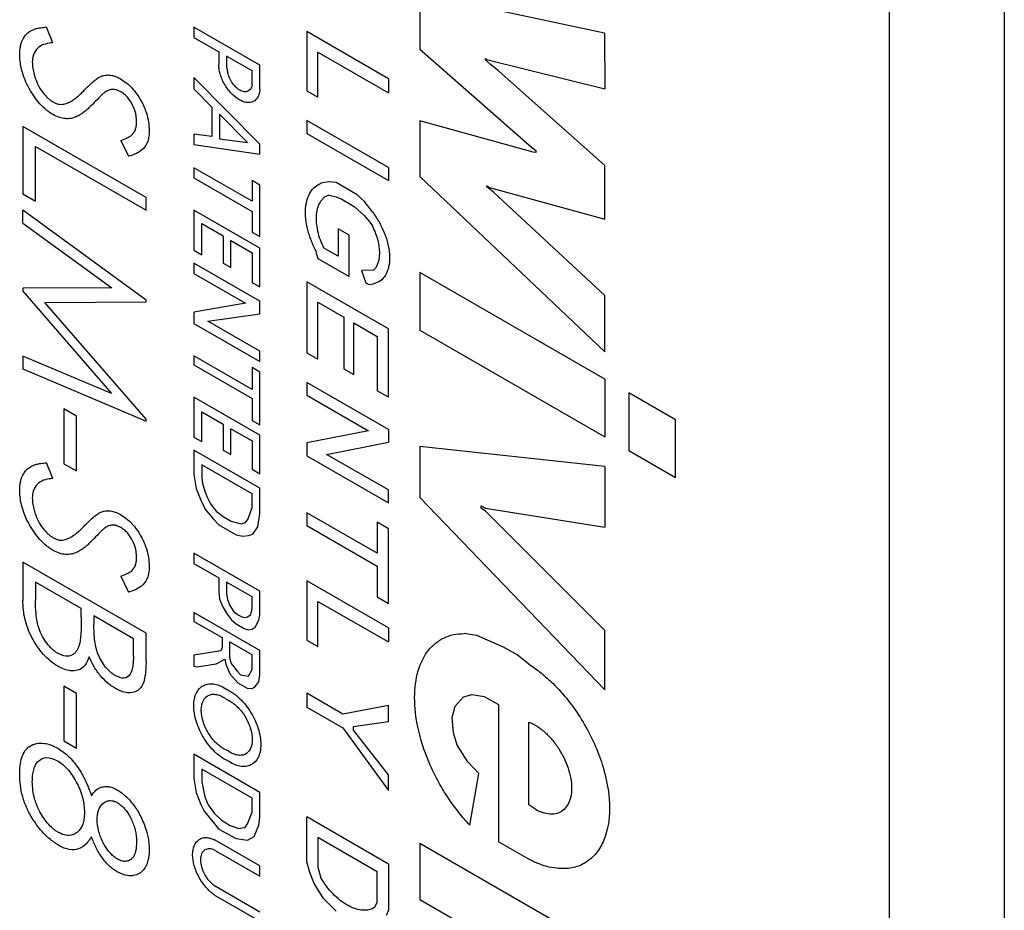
# Model space of a CAD drawing. Header units: millimetres. Extents: x 6 to 273, y 6 to 210.
# Tile 12 of 14: x 243.83 to 251.49, y 152.19 to 159.12. Entities that reach past the tile are written whole.
import ezdxf

# ---------------------------------------------------------------- set-up
doc = ezdxf.new("R2010")
doc.units = ezdxf.units.MM

msp = doc.modelspace()

# ---------------------------------------------------------------- linework, layer by layer
for p, q in [((251.488635, 162.431189), (251.488635, 133.049328)), ((250.594202, 161.914843), (250.594202, 132.532983)), ((248.379349, 159.011073), (246.945038, 159.319488)), ((246.945038, 159.319488), (246.945038, 158.8878)), ((244.092343, 158.937947), (244.043796, 159.05948)), ((245.701789, 158.763544), (245.189112, 159.059506)), ((245.189112, 159.059506), (245.189112, 158.979009)), ((245.189112, 158.979009), (245.381493, 158.86795)), ((246.700724, 158.658092), (246.066538, 159.0242)), ((246.066538, 159.0242), (246.066538, 158.56331)), ((248.379349, 159.011073), (248.384067, 158.578805)), ((245.381493, 158.86795), (245.381493, 158.769695)), ((245.640693, 158.718317), (245.441772, 158.833151)), ((245.441772, 158.833151), (245.441772, 158.747552)), ((246.153355, 158.513191), (246.153355, 158.864508)), ((246.153355, 158.864508), (246.700724, 158.548519)), ((246.945038, 158.8878), (247.811472, 158.1284)), ((245.701789, 158.5753), (245.701789, 158.763544)), ((247.456431, 158.804651), (247.456431, 158.815582)), ((247.456431, 158.815582), (247.473438, 158.805764)), ((247.494882, 158.768408), (247.456431, 158.804651)), ((247.473438, 158.805764), (248.384067, 158.578805)), ((247.557746, 158.718216), (247.494882, 158.768408)), ((245.441772, 158.747552), (245.449444, 158.720975)), ((245.640693, 158.61057), (245.640693, 158.718317)), ((248.384067, 157.983707), (247.557746, 158.718216)), ((245.701789, 158.150104), (245.189112, 158.667676)), ((245.189112, 158.667676), (245.189112, 158.579431)), ((246.700724, 158.658092), (246.700724, 158.548519)), ((245.189112, 158.579431), (245.329146, 158.43677)), ((246.066538, 158.56331), (246.153355, 158.513191)), ((245.329146, 158.43677), (245.329146, 158.207433)), ((245.606034, 158.161174), (245.388941, 158.381475)), ((245.388941, 158.381475), (245.388941, 158.191524)), ((246.700724, 157.966307), (246.066538, 158.332415)), ((246.066538, 158.332415), (246.066538, 158.232142)), ((247.827343, 158.086422), (246.945038, 158.330169)), ((246.945038, 158.330169), (246.945038, 157.896376)), ((244.816904, 157.733935), (243.85901, 158.286915)), ((243.85901, 158.286915), (243.85901, 157.762207)), ((245.329146, 158.207433), (245.189112, 158.225954)), ((245.189112, 158.225954), (245.189112, 158.147181)), ((246.066538, 158.232142), (246.700724, 157.866034)), ((244.620413, 158.178189), (244.679322, 158.054441)), ((245.189112, 158.147181), (245.701789, 158.071539)), ((245.388941, 158.191524), (245.606034, 158.161174)), ((245.701789, 158.071539), (245.701789, 158.150104)), ((243.957255, 157.705491), (243.957255, 158.13093)), ((243.957255, 158.13093), (244.816904, 157.634666)), ((247.811472, 158.1284), (247.84732, 158.099779)), ((247.84732, 158.083962), (247.827343, 158.086422)), ((247.84732, 158.099779), (247.84732, 158.083962)), ((248.384067, 157.564501), (248.384067, 157.983707)), ((245.640693, 157.705079), (245.189112, 157.965771)), ((245.189112, 157.965771), (245.189112, 157.886425)), ((246.700724, 157.966307), (246.700724, 157.866034)), ((245.189112, 157.886425), (245.640693, 157.625733)), ((245.701789, 157.830806), (245.640693, 157.866076)), ((245.640693, 157.866076), (245.640693, 157.705079)), ((245.701789, 157.429748), (245.701789, 157.830806)), ((246.238125, 157.854688), (246.174245, 157.844414)), ((246.293507, 157.849855), (246.238125, 157.854688)), ((246.458005, 157.754893), (246.293507, 157.849855)), ((246.945038, 157.896376), (248.384067, 156.534549)), ((243.85901, 157.762207), (243.957255, 157.705491)), ((246.238125, 157.753352), (246.293507, 157.740237)), ((246.513011, 157.70621), (246.458005, 157.754893)), ((247.464934, 157.816089), (247.464934, 157.824566)), ((247.464934, 157.824566), (247.485342, 157.812785)), ((247.516633, 157.774812), (247.464934, 157.816089)), ((247.485342, 157.812785), (248.384067, 157.564501)), ((248.384067, 156.971833), (247.516633, 157.774812)), ((244.816904, 157.634666), (244.816904, 157.733935)), ((246.293507, 157.740237), (246.338236, 157.72)), ((246.338236, 157.72), (246.435714, 157.663728)), ((246.576562, 157.622328), (246.513011, 157.70621)), ((243.85901, 157.534642), (243.85901, 157.634576)), ((244.816904, 156.935572), (243.85901, 157.634576)), ((245.701789, 157.338763), (245.189112, 157.634724)), ((245.189112, 157.634724), (245.189112, 157.324039)), ((245.640693, 157.625733), (245.640693, 157.465018)), ((246.435714, 157.663728), (246.513011, 157.594664)), ((243.85901, 157.534642), (244.549799, 157.030163)), ((245.249491, 157.289183), (245.249491, 157.530587)), ((245.249491, 157.530587), (245.415407, 157.434806)), ((246.513011, 157.594664), (246.547346, 157.553626)), ((246.547346, 157.553626), (246.576562, 157.51246)), ((245.640693, 157.465018), (245.701789, 157.429748)), ((246.396951, 157.440193), (246.30926, 157.490815)), ((246.30926, 157.490815), (246.30926, 157.277525)), ((245.415407, 157.434806), (245.415407, 157.224333)), ((245.475883, 157.189421), (245.475883, 157.399894)), ((245.475883, 157.399894), (245.640693, 157.304751)), ((246.396951, 157.118557), (246.396951, 157.440193)), ((245.189112, 157.324039), (245.249491, 157.289183)), ((245.640693, 157.304751), (245.640693, 157.073779)), ((245.701789, 157.038509), (245.701789, 157.338763)), ((246.136508, 157.32075), (246.139835, 157.301946)), ((246.139835, 157.301946), (246.153355, 157.259182)), ((246.30926, 157.277525), (246.19735, 157.34213)), ((245.701789, 156.928051), (245.189112, 157.224012)), ((245.189112, 157.224012), (245.189112, 157.143937)), ((245.415407, 157.224333), (245.475883, 157.189421)), ((246.153355, 157.259182), (246.396951, 157.118557)), ((245.189112, 157.143937), (245.589145, 156.913003)), ((246.585581, 157.168234), (246.492026, 157.165556)), ((246.492026, 157.165556), (246.524518, 157.069709)), ((248.384067, 156.320815), (246.945038, 157.151549)), ((246.945038, 157.151549), (246.945038, 156.702083)), ((245.640693, 157.073779), (245.701789, 157.038509)), ((246.700724, 156.712549), (246.066538, 157.078657)), ((246.066538, 157.078657), (246.066538, 156.526447)), ((246.524518, 157.069709), (246.547346, 157.056531)), ((244.549799, 157.030163), (243.85901, 157.028104)), ((243.85901, 157.028104), (243.85901, 157.005724)), ((243.85901, 157.005724), (244.548264, 156.208534)), ((246.547346, 157.056531), (246.585581, 157.061505)), ((244.030939, 156.918437), (244.816904, 156.921391)), ((244.816904, 156.009135), (244.030939, 156.918437)), ((244.816904, 156.921391), (244.816904, 156.935572)), ((245.589145, 156.913003), (245.189112, 156.843005)), ((245.701789, 156.827985), (245.701789, 156.928051)), ((246.153355, 156.476328), (246.153355, 156.919793)), ((246.153355, 156.919793), (246.354611, 156.803611)), ((248.384067, 156.534549), (248.384067, 156.971833)), ((245.189112, 156.843005), (245.189112, 156.753245)), ((245.296185, 156.771628), (245.701789, 156.827985)), ((245.701789, 156.537477), (245.296185, 156.771628)), ((246.354611, 156.803611), (246.354611, 156.401401)), ((246.431184, 156.357196), (246.431184, 156.759405)), ((246.431184, 156.759405), (246.61392, 156.653914)), ((245.189112, 156.753245), (245.701789, 156.457283)), ((246.700724, 156.180834), (246.700724, 156.712549)), ((246.945038, 156.702083), (248.384067, 155.871349)), ((246.61392, 156.653914), (246.61392, 156.230945)), ((245.701789, 156.457283), (245.701789, 156.537477)), ((244.548264, 156.208534), (243.85901, 156.500516)), ((243.85901, 156.500516), (243.85901, 156.400804)), ((245.640693, 156.240948), (245.189112, 156.50164)), ((245.189112, 156.50164), (245.189112, 156.431597)), ((246.066538, 156.526447), (246.153355, 156.476328)), ((243.85901, 156.400804), (244.816904, 155.994732)), ((245.189112, 156.431597), (245.640693, 156.170905)), ((245.701789, 156.375852), (245.640693, 156.411122)), ((245.640693, 156.411122), (245.640693, 156.240948)), ((245.701789, 155.965187), (245.701789, 156.375852)), ((246.354611, 156.401401), (246.431184, 156.357196)), ((248.384067, 156.320815), (248.384067, 155.871349)), ((246.700724, 155.929762), (246.066538, 156.295869)), ((246.066538, 156.295869), (246.066538, 156.196189)), ((246.700724, 156.180834), (246.61392, 156.230945)), ((245.701789, 155.88484), (245.189112, 156.180802)), ((245.189112, 156.180802), (245.189112, 155.869937)), ((245.640693, 156.170905), (245.640693, 156.000457)), ((246.066538, 156.196189), (246.547101, 155.918765)), ((248.932392, 156.004274), (248.568639, 156.214264)), ((248.568639, 156.214264), (248.568639, 155.764798)), ((244.276553, 156.032129), (244.178308, 156.088845)), ((244.178308, 156.088845), (244.178308, 155.663406)), ((244.276553, 155.60669), (244.276553, 156.032129)), ((244.816904, 155.994732), (244.816904, 156.009135)), ((245.249491, 155.835081), (245.249491, 156.065925)), ((245.249491, 156.065925), (245.415407, 155.970144)), ((245.640693, 156.000457), (245.701789, 155.965187)), ((248.932392, 155.554808), (248.932392, 156.004274)), ((245.415407, 155.970144), (245.415407, 155.769695)), ((245.475883, 155.734783), (245.475883, 155.935231)), ((245.475883, 155.935231), (245.640693, 155.840089)), ((246.547101, 155.918765), (246.066538, 155.824863)), ((246.700724, 155.929762), (246.700724, 155.830081)), ((245.189112, 155.869937), (245.249491, 155.835081)), ((245.640693, 155.840089), (245.640693, 155.619555)), ((245.701789, 155.584285), (245.701789, 155.88484)), ((245.701789, 155.472995), (245.189112, 155.768957)), ((245.189112, 155.768957), (245.189112, 155.57982)), ((245.415407, 155.769695), (245.475883, 155.734783)), ((246.066538, 155.824863), (246.066538, 155.724642)), ((246.220161, 155.736179), (246.700724, 155.830081)), ((248.384067, 155.640699), (246.945038, 155.797471)), ((246.945038, 155.797471), (246.945038, 155.400381)), ((248.568639, 155.764798), (248.932392, 155.554808)), ((246.066538, 155.724642), (246.700724, 155.358534)), ((246.700724, 155.458755), (246.220161, 155.736179)), ((244.092343, 155.548619), (244.043796, 155.670152)), ((244.178308, 155.663406), (244.276553, 155.60669)), ((245.640693, 155.428219), (245.249491, 155.654055)), ((245.249491, 155.654055), (245.249491, 155.552841)), ((245.640693, 155.619555), (245.701789, 155.584285)), ((248.384067, 155.640699), (248.384067, 155.170505)), ((245.189112, 155.57982), (245.2071, 155.469165)), ((245.249491, 155.552841), (245.256822, 155.508026)), ((245.2071, 155.469165), (245.241478, 155.379082)), ((245.256822, 155.508026), (245.27181, 155.458195)), ((245.27181, 155.458195), (245.289635, 155.40711)), ((245.701789, 155.27321), (245.701789, 155.472995)), ((246.700724, 155.358534), (246.700724, 155.458755)), ((245.289635, 155.40711), (245.318007, 155.350359)), ((245.640693, 155.322259), (245.640693, 155.428219)), ((246.945038, 155.400381), (248.384067, 153.904689)), ((245.241478, 155.379082), (245.277473, 155.309809)), ((245.277473, 155.309809), (245.337373, 155.234334)), ((245.318007, 155.350359), (245.361995, 155.294433)), ((245.609427, 155.234289), (245.640693, 155.322259)), ((247.422522, 155.318557), (247.422522, 155.33647)), ((247.422522, 155.33647), (247.456431, 155.316895)), ((247.456431, 155.295024), (247.422522, 155.318557)), ((247.456431, 155.316895), (248.384067, 155.170505)), ((245.337373, 155.234334), (245.381493, 155.188704)), ((245.361995, 155.294433), (245.415407, 155.2515)), ((245.415407, 155.2515), (245.478443, 155.215109)), ((245.589145, 155.207033), (245.609427, 155.234289)), ((245.684608, 155.172545), (245.701789, 155.27321)), ((246.61392, 154.966361), (246.066538, 155.282358)), ((246.066538, 155.282358), (246.066538, 155.182384)), ((248.384067, 154.365009), (247.456431, 155.295024)), ((245.381493, 155.188704), (245.517958, 155.109925)), ((245.478443, 155.215109), (245.555196, 155.194817)), ((245.555196, 155.194817), (245.589145, 155.207033)), ((245.648026, 155.114495), (245.684608, 155.172545)), ((246.066538, 155.182384), (246.61392, 154.866387)), ((246.700724, 155.157306), (246.61392, 155.207417)), ((246.61392, 155.207417), (246.61392, 154.966361)), ((246.700724, 154.57679), (246.700724, 155.157306)), ((245.517958, 155.109925), (245.569514, 155.100322)), ((245.569514, 155.100322), (245.613433, 155.103633)), ((245.613433, 155.103633), (245.648026, 155.114495)), ((245.189112, 154.967205), (245.189112, 154.887391)), ((245.701789, 154.671243), (245.189112, 154.967205)), ((244.816904, 154.344606), (243.85901, 154.897587)), ((243.85901, 154.897587), (243.85901, 154.59845)), ((245.189112, 154.887391), (245.381493, 154.776332)), ((246.61392, 154.866387), (246.61392, 154.6269)), ((244.620413, 154.788861), (244.679322, 154.665113)), ((245.381493, 154.776332), (245.381493, 154.666476)), ((244.313395, 154.536007), (243.957255, 154.741602)), ((243.957255, 154.741602), (243.957255, 154.600232)), ((245.640693, 154.626699), (245.441772, 154.741534)), ((245.441772, 154.741534), (245.441772, 154.651959)), ((246.700724, 154.385455), (246.066538, 154.751563)), ((246.066538, 154.751563), (246.066538, 154.291289)), ((245.381493, 154.666476), (245.388941, 154.610714)), ((245.441772, 154.651959), (245.449444, 154.606986)), ((245.640693, 154.533266), (245.640693, 154.626699)), ((245.701789, 154.486568), (245.701789, 154.671243)), ((246.61392, 154.6269), (246.700724, 154.57679)), ((245.388941, 154.610714), (245.415407, 154.545909)), ((245.415407, 154.545909), (245.441772, 154.501539)), ((245.449444, 154.606986), (245.467505, 154.561177)), ((245.467505, 154.561177), (245.49419, 154.518347)), ((246.153355, 154.241171), (246.153355, 154.592518)), ((246.153355, 154.592518), (246.700724, 154.276528)), ((244.313395, 154.470196), (244.313395, 154.536007)), ((244.718658, 154.302053), (244.411641, 154.479291)), ((244.411641, 154.479291), (244.411641, 154.412594)), ((245.701789, 154.21084), (245.189112, 154.506802)), ((245.189112, 154.506802), (245.189112, 154.436172)), ((245.441772, 154.501539), (245.478443, 154.450589)), ((245.49419, 154.518347), (245.527482, 154.491292)), ((245.527482, 154.491292), (245.561124, 154.471871)), ((245.561124, 154.471871), (245.587444, 154.466412)), ((245.587444, 154.466412), (245.606034, 154.472423)), ((245.606034, 154.472423), (245.632477, 154.491468)), ((245.632477, 154.491468), (245.640693, 154.533266)), ((245.692599, 154.445836), (245.701789, 154.486568)), ((245.189112, 154.436172), (245.407435, 154.310137)), ((245.478443, 154.450589), (245.517958, 154.417259)), ((245.517958, 154.417259), (245.579569, 154.381692)), ((245.640693, 154.375889), (245.665939, 154.391765)), ((245.665939, 154.391765), (245.692599, 154.445836)), ((246.700724, 154.385455), (246.700724, 154.276528)), ((244.816904, 154.128785), (244.816904, 154.344606)), ((245.407435, 154.310137), (245.407435, 154.23388)), ((245.579569, 154.381692), (245.613433, 154.372201)), ((245.613433, 154.372201), (245.640693, 154.375889)), ((247.334246, 154.335203), (247.290481, 154.342429)), ((247.386952, 154.327499), (247.334246, 154.335203)), ((247.59617, 154.236139), (247.386952, 154.327499)), ((248.384067, 153.904689), (248.384067, 154.365009)), ((244.718658, 154.167331), (244.718658, 154.302053)), ((245.407435, 154.23388), (245.398424, 154.207835)), ((245.640693, 154.17548), (245.465173, 154.276806)), ((245.465173, 154.276806), (245.465173, 154.157022)), ((246.066538, 154.291289), (246.153355, 154.241171)), ((247.70157, 154.175293), (247.59617, 154.236139)), ((245.398424, 154.207835), (245.188101, 154.173772)), ((245.188101, 154.173772), (245.188101, 154.089537)), ((245.465173, 154.157022), (245.478443, 154.107983)), ((245.640693, 154.062073), (245.640693, 154.17548)), ((245.701789, 154.020426), (245.701789, 154.21084)), ((247.792159, 154.103976), (247.70157, 154.175293)), ((245.188101, 154.089537), (245.213715, 154.082534)), ((245.213715, 154.082534), (245.361995, 154.106549)), ((245.361995, 154.106549), (245.411755, 154.131567)), ((245.411755, 154.131567), (245.428678, 154.142697)), ((245.428678, 154.142697), (245.436493, 154.103895)), ((245.436493, 154.103895), (245.467505, 154.030051)), ((245.478443, 154.107983), (245.527482, 154.046536)), ((245.467505, 154.030051), (245.530889, 153.95831)), ((245.527482, 154.046536), (245.550992, 154.020489)), ((245.550992, 154.020489), (245.614318, 154.011014)), ((245.614318, 154.011014), (245.640693, 154.062073)), ((245.692599, 153.965823), (245.701789, 154.020426)), ((244.276553, 153.876573), (244.178308, 153.933289)), ((244.178308, 153.933289), (244.178308, 153.50785)), ((245.530889, 153.95831), (245.601826, 153.917358)), ((245.640693, 153.914483), (245.665939, 153.931086)), ((245.665939, 153.931086), (245.692599, 153.965823)), ((244.276553, 153.451134), (244.276553, 153.876573)), ((245.601826, 153.917358), (245.640693, 153.914483)), ((246.066538, 153.877367), (246.066538, 153.768484)), ((246.345489, 153.716332), (246.066538, 153.877367)), ((247.219657, 153.778302), (247.28565, 153.849428)), ((247.28565, 153.849428), (247.351657, 153.86741)), ((247.351657, 153.86741), (247.445967, 153.853625)), ((247.445967, 153.853625), (247.557746, 153.789096)), ((246.700724, 153.78173), (246.345489, 153.716332)), ((246.700724, 153.658687), (246.700724, 153.78173)), ((247.196178, 153.689164), (247.219657, 153.778302)), ((247.557746, 153.789096), (247.557746, 152.72157)), ((246.066538, 153.768484), (246.345489, 153.607448)), ((246.429235, 153.619797), (246.700724, 153.658687)), ((246.429235, 153.591426), (246.429235, 153.619797)), ((247.207917, 153.571061), (247.196178, 153.689164)), ((247.792159, 153.009164), (247.792159, 153.653773)), ((246.345489, 153.607448), (246.700724, 153.12069)), ((246.700724, 153.241873), (246.429235, 153.591426)), ((247.23447, 153.473606), (247.207917, 153.571061)), ((244.178308, 153.50785), (244.276553, 153.451134)), ((247.318654, 153.3433), (247.23447, 153.473606)), ((245.701789, 153.106456), (245.188101, 153.403001)), ((245.188101, 153.403001), (245.188101, 153.214565)), ((247.403902, 153.252751), (247.318654, 153.3433)), ((245.640693, 153.061322), (245.249491, 153.287158)), ((245.249491, 153.287158), (245.249491, 153.187548)), ((246.700724, 153.12069), (246.700724, 153.241873)), ((247.334246, 152.850594), (247.403902, 153.252751)), ((245.188101, 153.214565), (245.2071, 153.105596)), ((245.249491, 153.187548), (245.273093, 153.072531)), ((245.2071, 153.105596), (245.241478, 153.011291)), ((245.701789, 152.910809), (245.701789, 153.106456)), ((245.241478, 153.011291), (245.267255, 152.95928)), ((245.273093, 153.072531), (245.300741, 153.009907)), ((245.300741, 153.009907), (245.347464, 152.944294)), ((245.640693, 152.953289), (245.640693, 153.061322)), ((245.267255, 152.95928), (245.381493, 152.820046)), ((245.347464, 152.944294), (245.402537, 152.889752)), ((245.606034, 152.861409), (245.640693, 152.953289)), ((245.402537, 152.889752), (245.470908, 152.850283)), ((245.587444, 152.833796), (245.606034, 152.861409)), ((245.692599, 152.851897), (245.701789, 152.910809)), ((246.700724, 152.549041), (246.066538, 152.915149)), ((246.066538, 152.80548), (246.066538, 152.915149)), ((245.381493, 152.820046), (245.517958, 152.747004)), ((245.470908, 152.850283), (245.537767, 152.826506)), ((245.537767, 152.826506), (245.564256, 152.832143)), ((245.564256, 152.832143), (245.587444, 152.833796)), ((245.657322, 152.762315), (245.692599, 152.851897)), ((246.067335, 152.567362), (246.066538, 152.80548)), ((245.701789, 152.535239), (245.354492, 152.735729)), ((245.517958, 152.747004), (245.606034, 152.73549)), ((245.606034, 152.73549), (245.657322, 152.762315)), ((246.61392, 152.489483), (246.153355, 152.755361)), ((246.153355, 152.755361), (246.153355, 152.526079)), ((248.932392, 151.563005), (246.945038, 152.71028)), ((246.945038, 152.71028), (246.945038, 152.273824)), ((247.792159, 152.586246), (247.557746, 152.72157)), ((245.354492, 152.655494), (245.701789, 152.455004)), ((246.089975, 152.484159), (246.067335, 152.567362)), ((246.700724, 152.549041), (246.700724, 152.191113)), ((245.701789, 152.455004), (245.701789, 152.535239)), ((246.122902, 152.397777), (246.089975, 152.484159)), ((246.153355, 152.526079), (246.174245, 152.442827)), ((246.61392, 152.251825), (246.61392, 152.489483)), ((246.19735, 152.28012), (246.122902, 152.397777)), ((245.701789, 152.175473), (245.354492, 152.375963)), ((245.354492, 152.304355), (245.701789, 152.103865)), ((246.293507, 152.183636), (246.19735, 152.28012)), ((246.594647, 152.212697), (246.61392, 152.251825)), ((246.945038, 152.273824), (248.932392, 151.126549)), ((246.700724, 152.191113), (246.682507, 152.149414))]:
    msp.add_line(p, q)
for points, knots in [([(243.834448, 158.843972), (243.834922, 158.856452), (243.83584, 158.880664), (243.840825, 158.913513), (243.850261, 158.948303), (243.867155, 158.982895), (243.902248, 159.024062), (243.948675, 159.045579), (244.000938, 159.056269), (244.028469, 159.058332), (244.043796, 159.05948)], [0, 0, 0, 0, 0.08748428, 0.16971777, 0.2475548, 0.37287408, 0.50010613, 0.74977391, 0.86069381, 1, 1, 1, 1]), ([(244.092343, 158.937947), (244.072621, 158.935446), (244.033194, 158.930445), (243.981378, 158.90659), (243.949, 158.868994), (243.93461, 158.826194), (243.933333, 158.800231), (243.932694, 158.787254)], [0, 0, 0, 0, 0.25022874, 0.50024929, 0.74972122, 0.87490464, 1, 1, 1, 1]), ([(244.093683, 158.378342), (244.084453, 158.384095), (244.067024, 158.394959), (244.032484, 158.420778), (243.991949, 158.45982), (243.946635, 158.516823), (243.907621, 158.580259), (243.874717, 158.647566), (243.851384, 158.714147), (243.837446, 158.780684), (243.835486, 158.822064), (243.834448, 158.843972)], [0, 0, 0, 0, 0.0662469, 0.12509657, 0.25004387, 0.37006866, 0.50007428, 0.62595623, 0.75007067, 0.86767798, 1, 1, 1, 1]), ([(243.932694, 158.787252), (243.933582, 158.770922), (243.935284, 158.739633), (243.944891, 158.693535), (243.958491, 158.651827), (243.979422, 158.602923), (244.01118, 158.551869), (244.046182, 158.513053), (244.073245, 158.49096), (244.087202, 158.48191), (244.095031, 158.476833)], [0, 0, 0, 0, 0.14926242, 0.28599, 0.39367156, 0.50033557, 0.69993619, 0.84780899, 0.91462793, 1, 1, 1, 1]), ([(245.701789, 158.5753), (245.701166, 158.568115), (245.699922, 158.55376), (245.694975, 158.534473), (245.682723, 158.504462), (245.653049, 158.474477), (245.598596, 158.468), (245.537573, 158.491947), (245.477149, 158.541664), (245.433431, 158.601155), (245.406585, 158.654986), (245.39233, 158.695351), (245.383273, 158.734433), (245.382088, 158.757909), (245.381493, 158.769695)], [0, 0, 0, 0, 0.04009976, 0.0801192, 0.12066632, 0.25015848, 0.37965064, 0.49970896, 0.61976728, 0.74925945, 0.81384559, 0.87941055, 0.93946228, 1, 1, 1, 1]), ([(244.341794, 158.573467), (244.354924, 158.586907), (244.379057, 158.611611), (244.414068, 158.642523), (244.443724, 158.665662), (244.463497, 158.675314), (244.472086, 158.679507)], [0, 0, 0, 0, 0.32937539, 0.60539769, 0.82859817, 1, 1, 1, 1]), ([(244.472087, 158.679507), (244.483609, 158.682299), (244.505136, 158.687516), (244.540477, 158.686943), (244.577944, 158.677397), (244.604306, 158.664038), (244.61792, 158.657139)], [0, 0, 0, 0, 0.26767255, 0.50008887, 0.7418332, 1, 1, 1, 1]), ([(245.640693, 158.61057), (245.639167, 158.602774), (245.636136, 158.587285), (245.624717, 158.570344), (245.606903, 158.557541), (245.580044, 158.553813), (245.54559, 158.566996), (245.510548, 158.593719), (245.480829, 158.632137), (245.457312, 158.676933), (245.452086, 158.706188), (245.449444, 158.720975)], [0, 0, 0, 0, 0.08294763, 0.16479867, 0.25034507, 0.37250387, 0.50017745, 0.62237723, 0.74997978, 0.87362642, 1, 1, 1, 1]), ([(244.617922, 158.657138), (244.633045, 158.647499), (244.663295, 158.628218), (244.70661, 158.587259), (244.746591, 158.538955), (244.787538, 158.473318), (244.818548, 158.398546), (244.838502, 158.320533), (244.840468, 158.2774), (244.841465, 158.255541)], [0, 0, 0, 0, 0.12503432, 0.25010594, 0.37277875, 0.50027433, 0.69960153, 0.84776231, 1, 1, 1, 1]), ([(244.189056, 158.462219), (244.198325, 158.465678), (244.217503, 158.472834), (244.244816, 158.488557), (244.274129, 158.509717), (244.306643, 158.53825), (244.329403, 158.561052), (244.341794, 158.573467)], [0, 0, 0, 0, 0.15563178, 0.32200639, 0.49991327, 0.72772112, 1, 1, 1, 1]), ([(244.498181, 158.554093), (244.491671, 158.548615), (244.47392, 158.533678), (244.442595, 158.501761), (244.417529, 158.47574), (244.402814, 158.460465)], [0, 0, 0, 0, 0.19304289, 0.52630835, 1, 1, 1, 1]), ([(244.621945, 158.555547), (244.613755, 158.559694), (244.597685, 158.567833), (244.574499, 158.574109), (244.550642, 158.575725), (244.524903, 158.568912), (244.507864, 158.559463), (244.498181, 158.554093)], [0, 0, 0, 0, 0.17167939, 0.33684622, 0.49992091, 0.71583146, 1, 1, 1, 1]), ([(244.743219, 158.323341), (244.742707, 158.334614), (244.741777, 158.355049), (244.73489, 158.398141), (244.714511, 158.453793), (244.68078, 158.506437), (244.647879, 158.538808), (244.63059, 158.549967), (244.621946, 158.555546)], [0, 0, 0, 0, 0.13818934, 0.25050006, 0.50008046, 0.74930374, 0.87465381, 1, 1, 1, 1]), ([(244.402814, 158.460465), (244.383151, 158.440977), (244.353156, 158.411249), (244.30888, 158.379761), (244.273339, 158.359929), (244.234485, 158.347758), (244.190659, 158.345692), (244.143478, 158.35338), (244.110276, 158.370023), (244.093684, 158.378341)], [0, 0, 0, 0, 0.250034, 0.38142137, 0.50008751, 0.62574001, 0.75005059, 0.87509316, 1, 1, 1, 1]), ([(244.095033, 158.476832), (244.103518, 158.472466), (244.120494, 158.463732), (244.153333, 158.456067), (244.174773, 158.459759), (244.189055, 158.462218)], [0, 0, 0, 0, 0.250178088, 0.500526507, 1, 1, 1, 1]), ([(244.620413, 158.178189), (244.637497, 158.184231), (244.667734, 158.194924), (244.709048, 158.218684), (244.732115, 158.251394), (244.741347, 158.289775), (244.742558, 158.31148), (244.74322, 158.32334)], [0, 0, 0, 0, 0.2827881, 0.50050741, 0.7498412, 0.86330973, 1, 1, 1, 1]), ([(244.841465, 158.255539), (244.840959, 158.240627), (244.839946, 158.2108), (244.827291, 158.158968), (244.785217, 158.086629), (244.721674, 158.067315), (244.679322, 158.054441)], [0, 0, 0, 0, 0.12531775, 0.25066502, 0.50054764, 1, 1, 1, 1]), ([(246.136508, 157.32075), (246.129883, 157.334051), (246.116681, 157.360559), (246.099924, 157.401115), (246.0856, 157.441896), (246.06952, 157.498258), (246.056625, 157.569319), (246.055286, 157.649396), (246.067465, 157.720683), (246.093001, 157.77736), (246.128282, 157.820674), (246.158905, 157.83649), (246.174245, 157.844414)], [0, 0, 0, 0, 0.0601456, 0.11986992, 0.17971043, 0.2402015, 0.36969665, 0.5001243, 0.6296227, 0.76004754, 0.87979679, 1, 1, 1, 1]), ([(246.238125, 157.753352), (246.229695, 157.749795), (246.212822, 157.742675), (246.19116, 157.725283), (246.168825, 157.699139), (246.149356, 157.65957), (246.138017, 157.604306), (246.137419, 157.540866), (246.148205, 157.474258), (246.167638, 157.406716), (246.187399, 157.36376), (246.19735, 157.34213)], [0, 0, 0, 0, 0.07951349, 0.15913967, 0.2401256, 0.3683908, 0.50006438, 0.62829354, 0.76000638, 0.87915494, 1, 1, 1, 1]), ([(246.576562, 157.622328), (246.586349, 157.608857), (246.605791, 157.582098), (246.631512, 157.539), (246.654185, 157.494366), (246.679678, 157.433616), (246.702555, 157.356562), (246.71225, 157.269239), (246.705286, 157.190871), (246.68034, 157.12806), (246.641169, 157.08093), (246.604132, 157.067988), (246.585581, 157.061505)], [0, 0, 0, 0, 0.062898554, 0.124951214, 0.187114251, 0.250338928, 0.374840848, 0.500221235, 0.624725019, 0.750103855, 0.874835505, 1, 1, 1, 1]), ([(246.585581, 157.168234), (246.591736, 157.17479), (246.603901, 157.187749), (246.617459, 157.212949), (246.627075, 157.241966), (246.632401, 157.275213), (246.633831, 157.314563), (246.629446, 157.361055), (246.617752, 157.41206), (246.600495, 157.463479), (246.584599, 157.496012), (246.576562, 157.51246)], [0, 0, 0, 0, 0.10099529, 0.19963061, 0.29778489, 0.39736433, 0.50019589, 0.62604852, 0.75748765, 0.87738842, 1, 1, 1, 1]), ([(243.834448, 155.454643), (243.834922, 155.467124), (243.83584, 155.491336), (243.840825, 155.524185), (243.850261, 155.558975), (243.867155, 155.593567), (243.902248, 155.634733), (243.948675, 155.65625), (244.000938, 155.666941), (244.028469, 155.669004), (244.043796, 155.670152)], [0, 0, 0, 0, 0.08748428, 0.16971777, 0.2475548, 0.37287408, 0.50010613, 0.74977391, 0.86069381, 1, 1, 1, 1]), ([(244.092343, 155.548619), (244.072621, 155.546117), (244.033194, 155.541117), (243.981378, 155.517262), (243.949, 155.479665), (243.93461, 155.436865), (243.933333, 155.410902), (243.932694, 155.397926)], [0, 0, 0, 0, 0.25022874, 0.50024929, 0.74972122, 0.87490464, 1, 1, 1, 1]), ([(244.093683, 154.989014), (244.084453, 154.994767), (244.067024, 155.00563), (244.032484, 155.031449), (243.991949, 155.070492), (243.946635, 155.127494), (243.907621, 155.190931), (243.874717, 155.258237), (243.851384, 155.324819), (243.837446, 155.391356), (243.835486, 155.432735), (243.834448, 155.454643)], [0, 0, 0, 0, 0.066246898, 0.125096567, 0.250043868, 0.370068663, 0.500074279, 0.625956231, 0.750070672, 0.867677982, 1, 1, 1, 1]), ([(243.932694, 155.397924), (243.933582, 155.381593), (243.935284, 155.350304), (243.944891, 155.304207), (243.958491, 155.262499), (243.979422, 155.213595), (244.01118, 155.162541), (244.046182, 155.123725), (244.073245, 155.101632), (244.087202, 155.092581), (244.095031, 155.087504)], [0, 0, 0, 0, 0.14926242, 0.28599, 0.39367156, 0.50033557, 0.69993619, 0.84780899, 0.91462793, 1, 1, 1, 1]), ([(244.341794, 155.184138), (244.354924, 155.197579), (244.379057, 155.222283), (244.414068, 155.253195), (244.443724, 155.276333), (244.463497, 155.285986), (244.472086, 155.290178)], [0, 0, 0, 0, 0.329375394, 0.605397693, 0.828598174, 1, 1, 1, 1]), ([(244.472087, 155.290179), (244.483609, 155.292971), (244.505136, 155.298187), (244.540477, 155.297614), (244.577944, 155.288069), (244.604306, 155.27471), (244.61792, 155.267811)], [0, 0, 0, 0, 0.267672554, 0.500088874, 0.741833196, 1, 1, 1, 1]), ([(244.617922, 155.26781), (244.633045, 155.258171), (244.663295, 155.238889), (244.70661, 155.19793), (244.746591, 155.149627), (244.787538, 155.083989), (244.818548, 155.009218), (244.838502, 154.931205), (244.840468, 154.888072), (244.841465, 154.866212)], [0, 0, 0, 0, 0.125034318, 0.250105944, 0.372778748, 0.50027433, 0.699601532, 0.847762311, 1, 1, 1, 1]), ([(244.189056, 155.07289), (244.198325, 155.076349), (244.217503, 155.083506), (244.244816, 155.099229), (244.274129, 155.120388), (244.306643, 155.148922), (244.329403, 155.171724), (244.341794, 155.184138)], [0, 0, 0, 0, 0.15563178, 0.32200639, 0.49991327, 0.72772112, 1, 1, 1, 1]), ([(244.498181, 155.164765), (244.491671, 155.159286), (244.47392, 155.14435), (244.442595, 155.112433), (244.417529, 155.086412), (244.402814, 155.071137)], [0, 0, 0, 0, 0.19304289, 0.52630835, 1, 1, 1, 1]), ([(244.621945, 155.166218), (244.613755, 155.170366), (244.597685, 155.178505), (244.574499, 155.184781), (244.550642, 155.186396), (244.524903, 155.179584), (244.507864, 155.170134), (244.498181, 155.164765)], [0, 0, 0, 0, 0.17167939, 0.33684622, 0.49992091, 0.71583146, 1, 1, 1, 1]), ([(244.743219, 154.934013), (244.742707, 154.945286), (244.741777, 154.965721), (244.73489, 155.008812), (244.714511, 155.064465), (244.68078, 155.117109), (244.647879, 155.14948), (244.63059, 155.160638), (244.621946, 155.166217)], [0, 0, 0, 0, 0.13818934, 0.25050006, 0.50008046, 0.74930374, 0.87465381, 1, 1, 1, 1]), ([(244.095033, 155.087504), (244.103518, 155.083138), (244.120494, 155.074404), (244.153333, 155.066739), (244.174773, 155.070431), (244.189055, 155.07289)], [0, 0, 0, 0, 0.250178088, 0.500526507, 1, 1, 1, 1]), ([(244.402814, 155.071137), (244.383151, 155.051649), (244.353156, 155.02192), (244.30888, 154.990432), (244.273339, 154.970601), (244.234485, 154.95843), (244.190659, 154.956364), (244.143478, 154.964051), (244.110276, 154.980695), (244.093684, 154.989013)], [0, 0, 0, 0, 0.250034, 0.38142137, 0.50008751, 0.62574001, 0.75005059, 0.87509316, 1, 1, 1, 1]), ([(244.620413, 154.788861), (244.637497, 154.794903), (244.667734, 154.805596), (244.709048, 154.829356), (244.732115, 154.862066), (244.741347, 154.900447), (244.742558, 154.922151), (244.74322, 154.934011)], [0, 0, 0, 0, 0.2827881, 0.50050741, 0.7498412, 0.86330973, 1, 1, 1, 1]), ([(244.841465, 154.866211), (244.840959, 154.851299), (244.839946, 154.821472), (244.827291, 154.76964), (244.785217, 154.697301), (244.721674, 154.677987), (244.679322, 154.665113)], [0, 0, 0, 0, 0.125317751, 0.250665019, 0.500547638, 1, 1, 1, 1]), ([(244.130909, 154.088284), (244.111776, 154.100494), (244.073519, 154.124909), (244.000588, 154.195422), (243.92294, 154.309377), (243.877295, 154.43365), (243.861453, 154.529182), (243.859864, 154.574221), (243.85901, 154.59845)], [0, 0, 0, 0, 0.125343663, 0.250631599, 0.499895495, 0.749214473, 0.86508796, 1, 1, 1, 1]), ([(244.130909, 154.187553), (244.122709, 154.192917), (244.107633, 154.20278), (244.078011, 154.227246), (244.044622, 154.265976), (244.009876, 154.320119), (243.975011, 154.398171), (243.958828, 154.49511), (243.957781, 154.565133), (243.957255, 154.600232)], [0, 0, 0, 0, 0.06808021, 0.12518445, 0.2501975, 0.37330237, 0.50034406, 0.74955107, 1, 1, 1, 1]), ([(244.313395, 154.470196), (244.313101, 154.441325), (244.312573, 154.389553), (244.309673, 154.322004), (244.304344, 154.28538), (244.302074, 154.269772)], [0, 0, 0, 0, 0.41978412, 0.75274243, 1, 1, 1, 1]), ([(244.577811, 154.014649), (244.569945, 154.019708), (244.555369, 154.029084), (244.526748, 154.052618), (244.494098, 154.089458), (244.460631, 154.142072), (244.428026, 154.217724), (244.413077, 154.311019), (244.41212, 154.378686), (244.411641, 154.412594)], [0, 0, 0, 0, 0.067523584, 0.125136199, 0.25009918, 0.373104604, 0.500203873, 0.749553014, 1, 1, 1, 1]), ([(247.334246, 152.850594), (247.319353, 152.866784), (247.289621, 152.899103), (247.246909, 152.950972), (247.205801, 153.005105), (247.152535, 153.081664), (247.090564, 153.18367), (247.005516, 153.354935), (246.930511, 153.573101), (246.895988, 153.820309), (246.916877, 154.037749), (246.98123, 154.180793), (247.058724, 154.264808), (247.127763, 154.309342), (247.20491, 154.337302), (247.261933, 154.340719), (247.290481, 154.342429)], [0, 0, 0, 0, 0.03067494, 0.06123876, 0.0918414, 0.12263225, 0.18635038, 0.25037588, 0.37777787, 0.50003574, 0.62229361, 0.74969561, 0.81341256, 0.87743917, 0.93864133, 1, 1, 1, 1]), ([(244.302073, 154.269771), (244.298883, 154.25872), (244.293121, 154.238765), (244.281168, 154.212004), (244.265239, 154.191165), (244.238214, 154.170236), (244.194133, 154.159022), (244.152109, 154.177986), (244.13091, 154.187552)], [0, 0, 0, 0, 0.13883337, 0.25070637, 0.37586277, 0.50153773, 0.74856328, 1, 1, 1, 1]), ([(244.375758, 154.159875), (244.365486, 154.136265), (244.344977, 154.089124), (244.291904, 154.052596), (244.233757, 154.049774), (244.180734, 154.062205), (244.147655, 154.079519), (244.13091, 154.088283)], [0, 0, 0, 0, 0.25020739, 0.49957427, 0.69882311, 0.84754893, 1, 1, 1, 1]), ([(244.579538, 153.914383), (244.568566, 153.921293), (244.548348, 153.934026), (244.508346, 153.964636), (244.461411, 154.012023), (244.410678, 154.081952), (244.3874, 154.133897), (244.375758, 154.159875)], [0, 0, 0, 0, 0.13582561, 0.25026901, 0.5001819, 0.75002908, 1, 1, 1, 1]), ([(244.718658, 154.167331), (244.718396, 154.155712), (244.717893, 154.133475), (244.714955, 154.096134), (244.708297, 154.058427), (244.690925, 154.015086), (244.649234, 153.984001), (244.602121, 154.004217), (244.577813, 154.014648)], [0, 0, 0, 0, 0.11000949, 0.21054775, 0.3661702, 0.50266418, 0.74338907, 1, 1, 1, 1]), ([(244.816904, 154.128785), (244.816476, 154.106393), (244.815678, 154.064668), (244.809244, 154.00551), (244.796455, 153.952613), (244.770742, 153.911667), (244.733614, 153.885738), (244.686982, 153.87837), (244.644276, 153.885031), (244.608134, 153.899305), (244.589877, 153.908932), (244.579539, 153.914382)], [0, 0, 0, 0, 0.13423833, 0.25014178, 0.37509344, 0.50003325, 0.62085961, 0.74994685, 0.87491938, 0.92917271, 1, 1, 1, 1]), ([(247.792159, 154.103976), (247.808276, 154.093427), (247.840392, 154.072407), (247.888017, 154.036072), (247.934879, 153.996435), (247.980964, 153.953136), (248.051192, 153.88055), (248.14163, 153.77007), (248.240518, 153.6144), (248.321382, 153.448916), (248.396396, 153.23261), (248.434787, 152.97413), (248.396425, 152.760144), (248.321473, 152.630388), (248.240741, 152.558297), (248.141762, 152.516697), (248.042002, 152.509944), (247.950939, 152.523839), (247.872463, 152.547357), (247.819007, 152.573245), (247.792159, 152.586246)], [0, 0, 0, 0, 0.02419924, 0.04822199, 0.07219877, 0.09626085, 0.12053811, 0.18531702, 0.25033791, 0.31511744, 0.3801376, 0.50002151, 0.61990541, 0.68468458, 0.7497052, 0.81448473, 0.87950489, 0.91971825, 0.95967956, 1, 1, 1, 1]), ([(245.449441, 153.353059), (245.438459, 153.358729), (245.416564, 153.370035), (245.383711, 153.393679), (245.346028, 153.426576), (245.304728, 153.471969), (245.251385, 153.548647), (245.201638, 153.657009), (245.18046, 153.784307), (245.201639, 153.88717), (245.251286, 153.937953), (245.304589, 153.953211), (245.350773, 153.950465), (245.399874, 153.935568), (245.432894, 153.915204), (245.449446, 153.904997)], [0, 0, 0, 0, 0.04147015, 0.08267739, 0.1244103, 0.18809018, 0.25238886, 0.37403842, 0.50005238, 0.62606632, 0.74771586, 0.81139992, 0.87569497, 0.93769351, 1, 1, 1, 1]), ([(245.449443, 153.432039), (245.441189, 153.435505), (245.424732, 153.442417), (245.39966, 153.458309), (245.370638, 153.481256), (245.338443, 153.514075), (245.296591, 153.570818), (245.257101, 153.652761), (245.240171, 153.749836), (245.257102, 153.827378), (245.296484, 153.863598), (245.338298, 153.872177), (245.374251, 153.867182), (245.412078, 153.852627), (245.436961, 153.834906), (245.449445, 153.826016)], [0, 0, 0, 0, 0.04141293, 0.08257151, 0.12434307, 0.18806868, 0.25263948, 0.37393941, 0.50005556, 0.62617168, 0.7474716, 0.81121246, 0.87576832, 0.93767444, 1, 1, 1, 1]), ([(245.449447, 153.904996), (245.460363, 153.899243), (245.482128, 153.887773), (245.514736, 153.863992), (245.552102, 153.831028), (245.593003, 153.785701), (245.645795, 153.709322), (245.694966, 153.601622), (245.715882, 153.475218), (245.694965, 153.372947), (245.645892, 153.322163), (245.593142, 153.306567), (245.547401, 153.30887), (245.498711, 153.323192), (245.465893, 153.343086), (245.449443, 153.353058)], [0, 0, 0, 0, 0.041469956, 0.082682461, 0.124417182, 0.188077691, 0.252361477, 0.374048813, 0.500051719, 0.626054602, 0.747741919, 0.811406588, 0.87568676, 0.937688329, 1, 1, 1, 1]), ([(245.449446, 153.826016), (245.457445, 153.822193), (245.4734, 153.814568), (245.497489, 153.798061), (245.525215, 153.774795), (245.555756, 153.742215), (245.595306, 153.686705), (245.632361, 153.607558), (245.648177, 153.514303), (245.632361, 153.439295), (245.595406, 153.403066), (245.555901, 153.393059), (245.521776, 153.396191), (245.485627, 153.408337), (245.461531, 153.424121), (245.449443, 153.432039)], [0, 0, 0, 0, 0.04141827, 0.08260638, 0.12438243, 0.18800304, 0.25248595, 0.37399733, 0.5000519, 0.62610644, 0.74761781, 0.81125463, 0.87572256, 0.93765221, 1, 1, 1, 1]), ([(247.792159, 153.653773), (247.802298, 153.649619), (247.822476, 153.641351), (247.853091, 153.623935), (247.88359, 153.602951), (247.924211, 153.569779), (247.973599, 153.519417), (248.041934, 153.426599), (248.106395, 153.292752), (248.134037, 153.134109), (248.106393, 153.007366), (248.042046, 152.948077), (247.973736, 152.933991), (247.914972, 152.94209), (247.853211, 152.965816), (247.812538, 152.994695), (247.792159, 153.009164)], [0, 0, 0, 0, 0.03118641, 0.06206907, 0.09301539, 0.12439058, 0.18827978, 0.2526761, 0.37397639, 0.50008452, 0.62619265, 0.74749294, 0.81138317, 0.87577828, 0.93776159, 1, 1, 1, 1]), ([(243.834448, 153.247018), (243.835099, 153.2703), (243.836401, 153.316854), (243.849344, 153.37945), (243.873003, 153.431785), (243.911957, 153.469111), (243.963604, 153.489288), (244.01999, 153.491319), (244.076605, 153.477493), (244.111677, 153.459855), (244.130146, 153.450566)], [0, 0, 0, 0, 0.12509602, 0.25013755, 0.37709597, 0.50002383, 0.64245653, 0.78573875, 0.88716601, 1, 1, 1, 1]), ([(244.130147, 153.450565), (244.145107, 153.440964), (244.173617, 153.422668), (244.215192, 153.387237), (244.253935, 153.345311), (244.299529, 153.284462), (244.349429, 153.194835), (244.377345, 153.121154), (244.392644, 153.08077)], [0, 0, 0, 0, 0.13120339, 0.25003651, 0.37254511, 0.50020989, 0.72607319, 1, 1, 1, 1]), ([(243.932694, 153.189191), (243.933114, 153.205525), (243.933955, 153.238198), (243.942353, 153.282422), (243.956557, 153.321432), (243.985667, 153.360948), (244.040627, 153.388345), (244.09812, 153.364863), (244.127268, 153.352958)], [0, 0, 0, 0, 0.12546902, 0.25098078, 0.37756353, 0.50178988, 0.74742167, 1, 1, 1, 1]), ([(244.127269, 153.352957), (244.142225, 153.343213), (244.172129, 153.32373), (244.22816, 153.265443), (244.28578, 153.17472), (244.322293, 153.078275), (244.335896, 153.003092), (244.337235, 152.967837), (244.337957, 152.948812)], [0, 0, 0, 0, 0.1252346, 0.25039528, 0.49975679, 0.74931882, 0.86472449, 1, 1, 1, 1]), ([(243.939599, 152.892719), (243.93021, 152.908364), (243.912966, 152.937099), (243.882513, 152.996766), (243.855679, 153.072689), (243.837133, 153.163267), (243.835343, 153.219093), (243.834448, 153.247017)], [0, 0, 0, 0, 0.13618737, 0.25013349, 0.49991144, 0.74986121, 1, 1, 1, 1]), ([(244.136282, 152.794684), (244.128536, 152.799562), (244.113923, 152.808764), (244.085005, 152.830954), (244.037319, 152.879544), (243.984219, 152.961141), (243.950008, 153.050808), (243.935386, 153.125025), (243.933638, 153.166683), (243.932694, 153.189191)], [0, 0, 0, 0, 0.06641375, 0.12529868, 0.25046503, 0.49975656, 0.69853268, 0.83711308, 1, 1, 1, 1]), ([(244.392644, 153.08077), (244.40345, 153.096266), (244.42505, 153.127242), (244.469247, 153.15128), (244.514784, 153.154142), (244.556405, 153.145443), (244.582433, 153.131958), (244.595661, 153.125105)], [0, 0, 0, 0, 0.25001805, 0.49979674, 0.69993012, 0.84749903, 1, 1, 1, 1]), ([(244.595662, 153.125104), (244.607407, 153.117249), (244.630473, 153.101823), (244.663821, 153.072775), (244.695094, 153.040022), (244.724242, 153.003187), (244.751205, 152.962419), (244.776576, 152.916979), (244.799436, 152.866765), (244.821151, 152.804803), (244.834292, 152.748431), (244.840085, 152.697491), (244.840972, 152.67277), (244.841465, 152.659028)], [0, 0, 0, 0, 0.08545508, 0.16783437, 0.2487742, 0.32999794, 0.4132113, 0.5000028, 0.59663563, 0.69809312, 0.84765149, 0.91531412, 1, 1, 1, 1]), ([(244.436202, 152.894537), (244.436867, 152.907949), (244.43814, 152.933625), (244.44855, 152.979273), (244.474187, 153.018312), (244.512642, 153.041779), (244.546414, 153.044632), (244.57299, 153.037264), (244.586904, 153.030314), (244.594318, 153.026611)], [0, 0, 0, 0, 0.13073424, 0.25027894, 0.49978301, 0.70140591, 0.84767399, 0.91884189, 1, 1, 1, 1]), ([(244.594319, 153.02661), (244.603024, 153.020847), (244.620203, 153.009473), (244.64487, 152.985707), (244.667677, 152.957599), (244.688511, 152.924811), (244.707685, 152.88743), (244.724076, 152.845922), (244.735391, 152.804216), (244.741659, 152.762161), (244.742665, 152.735819), (244.74322, 152.721285)], [0, 0, 0, 0, 0.09758493, 0.19257782, 0.28884025, 0.39008864, 0.49953266, 0.62156215, 0.74975597, 0.86193574, 1, 1, 1, 1]), ([(244.337957, 152.948812), (244.33713, 152.932055), (244.335554, 152.900115), (244.322464, 152.843417), (244.28645, 152.792622), (244.229417, 152.766576), (244.174955, 152.774737), (244.146522, 152.789403), (244.136283, 152.794684)], [0, 0, 0, 0, 0.13146949, 0.25059321, 0.50023423, 0.74980791, 0.90990947, 1, 1, 1, 1]), ([(244.138012, 152.694417), (244.125231, 152.70249), (244.100523, 152.718097), (244.065008, 152.745638), (244.026276, 152.78088), (243.983356, 152.829244), (243.954651, 152.870884), (243.939601, 152.892717)], [0, 0, 0, 0, 0.177926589, 0.343976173, 0.500087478, 0.737883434, 1, 1, 1, 1]), ([(244.596232, 152.585886), (244.587121, 152.592112), (244.569203, 152.604358), (244.543512, 152.628575), (244.519731, 152.656504), (244.497951, 152.688511), (244.470382, 152.738151), (244.442802, 152.810888), (244.438471, 152.865785), (244.436202, 152.894535)], [0, 0, 0, 0, 0.10085776, 0.19834711, 0.29549845, 0.39537296, 0.50079486, 0.73855129, 1, 1, 1, 1]), ([(244.392644, 152.761247), (244.387019, 152.752452), (244.376109, 152.735392), (244.346728, 152.698086), (244.299992, 152.660926), (244.233793, 152.656958), (244.179749, 152.672172), (244.151926, 152.687001), (244.138012, 152.694417)], [0, 0, 0, 0, 0.10679521, 0.20715236, 0.50008176, 0.74954685, 0.8747481, 1, 1, 1, 1]), ([(244.592969, 152.4885), (244.58231, 152.495124), (244.560991, 152.508372), (244.519307, 152.543465), (244.471166, 152.599729), (244.425196, 152.678861), (244.403499, 152.733776), (244.392644, 152.761247)], [0, 0, 0, 0, 0.12518777, 0.25037869, 0.49994807, 0.74984249, 1, 1, 1, 1]), ([(244.74322, 152.721285), (244.742158, 152.69607), (244.740038, 152.645745), (244.717417, 152.598117), (244.687593, 152.576731), (244.660994, 152.568837), (244.629966, 152.570042), (244.60765, 152.580523), (244.596234, 152.585885)], [0, 0, 0, 0, 0.2502592, 0.49948851, 0.62188863, 0.75009079, 0.87214651, 1, 1, 1, 1]), ([(245.354492, 152.304355), (245.346991, 152.30953), (245.332008, 152.319867), (245.310001, 152.339105), (245.284532, 152.364977), (245.256633, 152.399608), (245.219911, 152.457969), (245.187686, 152.535927), (245.174976, 152.623673), (245.187685, 152.696755), (245.219824, 152.737366), (245.256496, 152.753465), (245.287588, 152.756039), (245.320634, 152.750826), (245.34318, 152.740773), (245.354492, 152.735729)], [0, 0, 0, 0, 0.04015382, 0.08020951, 0.12075596, 0.18525847, 0.25062944, 0.37987136, 0.50003844, 0.62020552, 0.74944744, 0.81395448, 0.8793206, 0.93944653, 1, 1, 1, 1]), ([(244.841465, 152.659026), (244.840677, 152.639224), (244.839156, 152.601011), (244.820729, 152.535761), (244.781533, 152.478658), (244.717413, 152.455252), (244.66501, 152.458657), (244.624823, 152.472375), (244.604208, 152.482811), (244.592971, 152.488499)], [0, 0, 0, 0, 0.128873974, 0.24870108, 0.499786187, 0.699019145, 0.848059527, 0.917180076, 1, 1, 1, 1]), ([(245.354492, 152.655494), (245.346884, 152.658923), (245.331853, 152.665699), (245.310396, 152.669097), (245.290625, 152.66696), (245.267617, 152.657248), (245.245814, 152.631998), (245.237779, 152.583879), (245.245578, 152.525912), (245.266981, 152.475782), (245.290544, 152.438058), (245.310654, 152.413213), (245.332341, 152.391457), (245.347006, 152.381199), (245.354492, 152.375963)], [0, 0, 0, 0, 0.06264226, 0.12375432, 0.18561879, 0.25043882, 0.37247951, 0.50003271, 0.62204699, 0.74958014, 0.81177641, 0.87938693, 0.93842868, 1, 1, 1, 1]), ([(246.594647, 152.212697), (246.585752, 152.207755), (246.568008, 152.197895), (246.537396, 152.190563), (246.497785, 152.188527), (246.447395, 152.197366), (246.386925, 152.223479), (246.325918, 152.263783), (246.268951, 152.31601), (246.216969, 152.376016), (246.188507, 152.420525), (246.174245, 152.442827)], [0, 0, 0, 0, 0.08002991, 0.15965552, 0.24014805, 0.36959296, 0.50008873, 0.62953758, 0.76002993, 0.87975953, 1, 1, 1, 1])]:
    msp.add_open_spline(points, degree=3, knots=knots)

doc.saveas('drawing.dxf')
